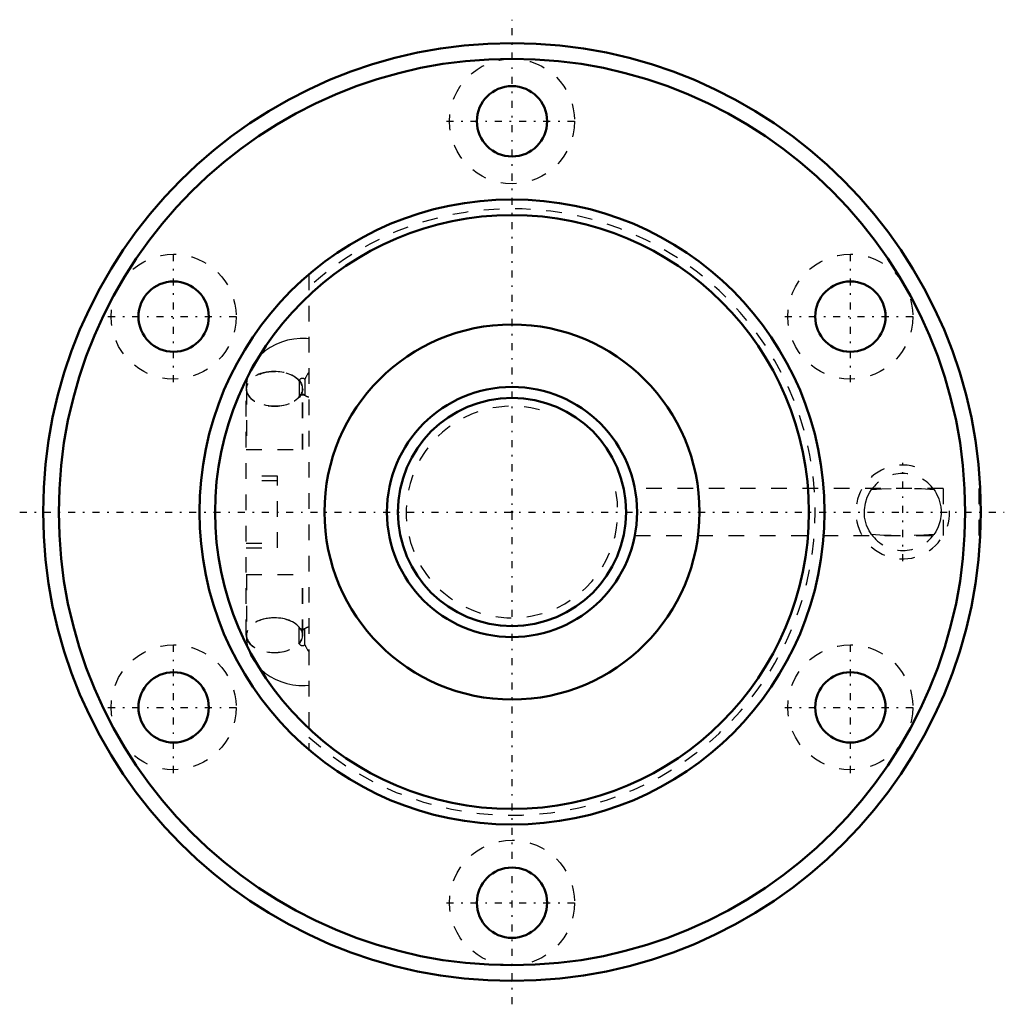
# Model space of a CAD drawing. Header units: millimetres. Extents: x -31.5 to 31.5, y -31.5 to 31.5.
import ezdxf

# ---------------------------------------------------------------- set-up
doc = ezdxf.new("R2010")
doc.units = ezdxf.units.MM
doc.linetypes.add('Center', pattern=[1.5, 0.45, -0.5, 0.05, -0.5])
doc.linetypes.add('Dashed', pattern=[2, 1, -1])
for name, color, linetype, lineweight in [('2d ConnectionPoints', 7, 'Continuous', 50), ('AM_0', 7, 'Continuous', 50), ('AM_5', 3, 'Continuous', 25), ('AM_7', 7, 'Center', 25), ('AM_9', 6, 'Dashed', 25)]:
    doc.layers.add(name, color=color, linetype=linetype, lineweight=lineweight)

# ---------------------------------------------------------------- blocks, each defined once
blk = doc.blocks.new('1_BIF1605V_5RR_Nut_0_in_BIF1605V_5RRG0_66LC0_000_2')
at = {"layer": 'AM_0'}
for centre, radius in [((0, 0), 30), ((0, 0), 29), ((0, 25), 2.25), ((0, 0), 20), ((0, 0), 19), ((-21.651, 12.5), 2.25), ((21.651, 12.5), 2.25), ((0, 0), 12), ((-21.651, -12.5), 2.25), ((21.651, -12.5), 2.25), ((0, -25), 2.25)]:
    blk.add_circle(centre, radius, dxfattribs=at)
at = {"layer": 'AM_5', "linetype": 'Dashed'}
blk.add_arc((25, 0), 3, 75, 15, dxfattribs=at)
at = {"layer": 'AM_7'}
for p, q in [((0, -31.5), (0, 31.5)), ((-4.2, 25), (4.2, 25)), ((-21.651, 8.3), (-21.651, 16.7)), ((21.651, 8.3), (21.651, 16.7)), ((-25.851, 12.5), (-17.451, 12.5)), ((17.451, 12.5), (25.851, 12.5)), ((25, -3.15), (25, 3.15)), ((-31.5, 0), (31.5, 0)), ((-21.651, -16.7), (-21.651, -8.3)), ((21.651, -16.7), (21.651, -8.3)), ((-25.851, -12.5), (-17.451, -12.5)), ((17.451, -12.5), (25.851, -12.5)), ((-4.2, -25), (4.2, -25))]:
    blk.add_line(p, q, dxfattribs=at)
at = {"layer": 'AM_9'}
for p, q in [((-13, 15.199), (-13, -15.199)), ((-13.61, 8.388), (-13.61, 7.372)), ((-13.257, 8.489), (-13.257, 7.474)), ((-17, -7.88), (-17, 7.88)), ((-16.99, 7.88), (-16.99, 4)), ((-13.4, 4), (-13.4, 7.88)), ((-13.39, 4), (-13.39, 7.88)), ((-13.254, 7.472), (-13.261, 7.477)), ((-17, 4), (-13, 4)), ((-15, 2.3), (-17, 2.3)), ((-15, 2), (-17, 2)), ((-15, -2.3), (-15, 2.3)), ((27.59, 1.5), (7.862, 1.5)), ((27.59, 1.5), (27.59, -1.5)), ((29.89, -1.5), (29.89, 1.5)), ((29.963, 1.5), (29.89, 1.5)), ((7.859, -1.5), (27.59, -1.5)), ((29.89, -1.5), (29.963, -1.5)), ((-17, -2), (-15, -2)), ((-17, -2.3), (-15, -2.3)), ((-17, -4), (-13, -4)), ((-16.99, -4), (-16.99, -7.88)), ((-13.4, -7.88), (-13.4, -4)), ((-13.39, -7.88), (-13.39, -4)), ((-13.61, -8.388), (-13.61, -7.372)), ((-13.257, -8.489), (-13.257, -7.474))]:
    blk.add_line(p, q, dxfattribs=at)
for points in [[(-13, 11.078), (-13.157, 11.091), (-13.559, 11.096), (-13.96, 11.061), (-14.356, 10.987), (-14.743, 10.873), (-15.114, 10.72), (-15.465, 10.529), (-15.79, 10.302), (-16.084, 10.043), (-16.163, 9.962)], [(-16.163, 9.962), (-16.343, 9.755), (-16.562, 9.444), (-16.739, 9.113), (-16.872, 8.769), (-16.961, 8.415), (-17.005, 8.058), (-17.01, 7.88)], [(-13.575, 7.465), (-13.561, 7.472), (-13.526, 7.484), (-13.483, 7.493), (-13.438, 7.498), (-13.389, 7.498), (-13.342, 7.494), (-13.301, 7.485), (-13.267, 7.475), (-13.247, 7.466), (-13.245, 7.465)], [(-13.561, 7.476), (-13.574, 7.465), (-13.575, 7.465)], [(23.001, -1.431), (22.934, -1.333), (22.853, -1.198), (22.687, -0.833), (22.615, -0.596), (22.564, -0.335), (22.544, -0.095), (22.546, 0.149), (22.608, 0.566), (22.728, 0.94), (22.891, 1.263), (23.001, 1.431)], [(23.001, 1.431), (23.643, 1.487), (24.258, 1.5)], [(25.744, 1.5), (25.811, 1.5), (26.204, 1.493), (26.987, 1.432), (26.999, 1.431)], [(26.999, 1.431), (27.066, 1.333), (27.147, 1.198), (27.313, 0.833), (27.385, 0.596), (27.436, 0.335), (27.456, 0.095), (27.454, -0.149), (27.392, -0.566), (27.272, -0.94), (27.109, -1.263), (26.999, -1.431)], [(24.256, -1.5), (24.189, -1.5), (23.796, -1.493), (23.013, -1.432), (23.001, -1.431)], [(26.999, -1.431), (26.357, -1.487), (25.742, -1.5)], [(-13.575, -7.465), (-13.566, -7.472), (-13.561, -7.476)], [(-13.259, -7.472), (-13.294, -7.484), (-13.337, -7.493), (-13.382, -7.498), (-13.431, -7.498), (-13.478, -7.494), (-13.519, -7.485), (-13.553, -7.475), (-13.573, -7.466)], [(-13.253, -7.471), (-13.246, -7.465), (-13.245, -7.465)], [(-17.01, -7.88), (-16.994, -8.181), (-16.937, -8.53), (-16.889, -8.712)], [(-16.889, -8.712), (-16.838, -8.869), (-16.7, -9.195), (-16.523, -9.505), (-16.311, -9.795), (-16.065, -10.062), (-15.787, -10.305), (-15.479, -10.52), (-15.146, -10.704), (-14.789, -10.856), (-14.415, -10.972), (-14.027, -11.052), (-13.629, -11.093), (-13.227, -11.094), (-13, -11.078)]]:
    blk.add_lwpolyline(points, dxfattribs=at)
for centre in [(0, 25), (-21.651, 12.5), (21.651, 12.5), (-21.651, -12.5), (21.651, -12.5), (0, -25)]:
    blk.add_circle(centre, 4, dxfattribs=at)
for centre, radius, start, end in [((0, 0), 19.4, 227.92498, 132.07502), ((25, 0), 2.459, 35.5886, 144.4114), ((25, 0), 2.459, 215.5886, 324.4114)]:
    blk.add_arc(centre, radius, start, end, dxfattribs=at)
for centre, major_axis, ratio, start_param, end_param in [((-15.21, 7.88), (-1.8, 0), 0.615661, 3.617475, 8.948896), ((-15.2, 7.88), (1.8, 0), 0.615661, 1.573574, 3.141593), ((-15.2, 7.88), (1.8, 0), 0.615661, 4.709611, 7.856759), ((-12.031, 8.792), (1.232, 1.312), 0.471624, 1.884515, 2.200304), ((-13.41, 8.388), (-0.2, 0), 0.788011, 3.839724, 6.283185), ((-15.2, 7.88), (1.8, 0), 0.615661, 3.141593, 4.709611), ((-13.41, 7.372), (-0.2, 0), 0.788011, 3.839724, 6.283185), ((-12.031, 8.792), (1.232, 1.312), 0.471624, 3.152068, 3.467857), ((-15.2, -7.88), (1.8, 0), 0.615661, 3.141593, 7.856759), ((-15.2, -7.88), (1.8, 0), 0.615661, 1.573574, 3.141593), ((-15.21, -7.88), (1.8, 0), 0.615661, 0.475882, 2.992383), ((-15.19, -7.88), (1.8, 0), 0.615661, 3.141593, 7.859537), ((-15.19, -7.88), (1.8, 0), 0.615661, 1.576352, 3.141593), ((-13.41, -7.372), (0.2, 0), 0.788011, 3.141593, 3.876414), ((-13.41, -7.372), (0.2, 0), 0.788011, 3.876414, 5.585054), ((-12.031, -8.792), (-1.232, 1.312), 0.471624, 5.956921, 6.27271), ((-15.21, -7.88), (1.8, 0), 0.615661, 2.992383, 4.717945), ((-15.21, -7.88), (1.8, 0), 0.615661, 4.717945, 5.807303), ((-13.41, -8.388), (0.2, 0), 0.788011, 3.141593, 5.585054), ((-12.031, -8.792), (-1.232, 1.312), 0.471624, 0.941289, 1.257078)]:
    blk.add_ellipse(centre, major_axis=major_axis, ratio=ratio, start_param=start_param, end_param=end_param, dxfattribs=at)
blk.add_ellipse((-15.19, 7.88), major_axis=(1.8, 0), ratio=0.615661, dxfattribs=at)
blk = doc.blocks.new('2_BIF1605V_5RR000_Shaft_0_in_BIF1605V_5RRG0_66LC0_000_2')
at = {"layer": 'AM_0'}
for radius in [8, 7.3]:
    blk.add_circle((0, 0), radius, dxfattribs=at)
at = {"layer": 'AM_5', "linetype": 'Dashed'}
blk.add_arc((0, 0), 6.773, 75, 15, dxfattribs=at)

msp = doc.modelspace()

# ---------------------------------------------------------------- linework, layer by layer
at = {"layer": '2d ConnectionPoints'}
msp.add_point((0, 0), dxfattribs=at)
msp.add_point((0, 0), dxfattribs=at)

# ---------------------------------------------------------------- block references
for name in ['1_BIF1605V_5RR_Nut_0_in_BIF1605V_5RRG0_66LC0_000_2', '2_BIF1605V_5RR000_Shaft_0_in_BIF1605V_5RRG0_66LC0_000_2']:
    msp.add_blockref(name, (0, 0))

doc.saveas('drawing.dxf')
